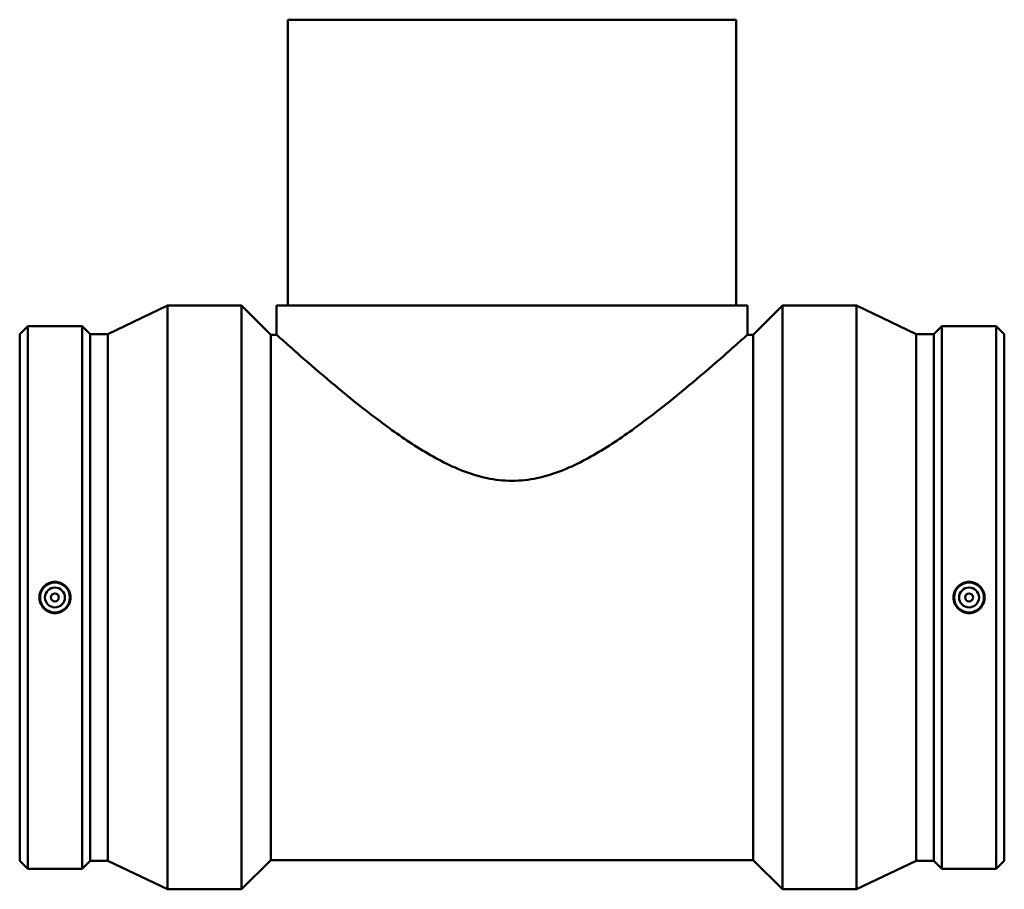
# Model space of a CAD drawing. Header units: millimetres. Extents: x -296 to 1731, y -1152 to 1284.
# Tile 2 of 8: x 326 to 820, y -626 to -190. Entities that reach past the tile are written whole.
import ezdxf

# ---------------------------------------------------------------- set-up
doc = ezdxf.new("R2010")
doc.units = ezdxf.units.MM
doc.layers.add('Visible (ISO)', color=7, linetype='Continuous', lineweight=50)

msp = doc.modelspace()

# ---------------------------------------------------------------- linework, layer by layer
at = {"layer": 'Visible (ISO)'}
for p, q in [((685.531, -189.893), (460.531, -189.893)), ((460.531, -189.893), (460.531, -333.393)), ((685.531, -189.893), (685.531, -333.393)), ((370.256, -347.735), (400.131, -333.393)), ((400.131, -626.393), (400.131, -333.393)), ((400.131, -333.393), (437.351, -333.393)), ((437.351, -626.393), (437.351, -333.393)), ((452.001, -348.043), (437.351, -333.393)), ((454.906, -333.393), (691.156, -333.393)), ((454.906, -333.393), (454.906, -348.043)), ((691.156, -333.393), (691.156, -348.043)), ((694.061, -348.043), (708.711, -333.393)), ((708.711, -626.393), (708.711, -333.393)), ((708.711, -333.393), (745.931, -333.393)), ((745.931, -626.393), (745.931, -333.393)), ((775.806, -347.735), (745.931, -333.393)), ((326.031, -347.735), (330.119, -343.648)), ((330.119, -616.138), (330.119, -343.648)), ((330.119, -343.648), (357.324, -343.648)), ((357.324, -616.138), (357.324, -343.648)), ((361.411, -347.735), (357.324, -343.648)), ((784.651, -347.735), (788.739, -343.648)), ((788.739, -616.138), (788.739, -343.648)), ((788.739, -343.648), (815.944, -343.648)), ((815.944, -616.138), (815.944, -343.648)), ((820.031, -347.735), (815.944, -343.648)), ((326.031, -612.051), (326.031, -347.735)), ((361.411, -612.051), (361.411, -347.735)), ((361.411, -347.735), (370.256, -347.735)), ((370.256, -612.051), (370.256, -347.735)), ((452.001, -611.743), (452.001, -348.043)), ((452.001, -348.043), (454.906, -348.043)), ((691.156, -348.043), (694.061, -348.043)), ((694.061, -611.743), (694.061, -348.043)), ((775.806, -612.051), (775.806, -347.735)), ((775.806, -347.735), (784.651, -347.735)), ((784.651, -612.051), (784.651, -347.735)), ((820.031, -612.051), (820.031, -347.735)), ((326.031, -612.051), (330.119, -616.138)), ((361.411, -612.051), (357.324, -616.138)), ((361.411, -612.051), (370.256, -612.051)), ((370.256, -612.051), (400.131, -626.393)), ((452.001, -611.743), (437.351, -626.393)), ((452.001, -611.743), (694.061, -611.743)), ((694.061, -611.743), (708.711, -626.393)), ((775.806, -612.051), (745.931, -626.393)), ((775.806, -612.051), (784.651, -612.051)), ((784.651, -612.051), (788.739, -616.138)), ((820.031, -612.051), (815.944, -616.138)), ((330.119, -616.138), (357.324, -616.138)), ((788.739, -616.138), (815.944, -616.138)), ((400.131, -626.393), (437.351, -626.393)), ((708.711, -626.393), (745.931, -626.393))]:
    msp.add_line(p, q, dxfattribs=at)
for centre, radius in [((343.721, -479.893), 7.5), ((802.341, -479.893), 7.5), ((343.721, -479.893), 5), ((343.721, -479.893), 2), ((802.341, -479.893), 5), ((802.341, -479.893), 2)]:
    msp.add_circle(centre, radius, dxfattribs=at)
for points, knots in [([(691.156, -348.043), (691.156, -348.043), (690.339, -348.776), (687.083, -351.682), (684.644, -353.853), (678.421, -359.329), (674.63, -362.639), (666.134, -369.92), (661.428, -373.888), (651.325, -382.16), (645.508, -386.798), (632.997, -396.17), (626.307, -400.907), (615.784, -407.428), (612.198, -409.501), (604.867, -413.301), (601.122, -415.029), (593.45, -417.964), (589.524, -419.17), (581.452, -420.849), (577.307, -421.319), (568.756, -421.319), (564.61, -420.849), (556.539, -419.17), (552.613, -417.964), (544.941, -415.029), (541.196, -413.301), (533.865, -409.501), (530.278, -407.428), (519.756, -400.907), (513.066, -396.17), (500.554, -386.798), (494.737, -382.16), (484.634, -373.888), (479.929, -369.92), (471.432, -362.639), (467.642, -359.329), (461.418, -353.853), (458.98, -351.682), (455.723, -348.776), (454.906, -348.043), (454.906, -348.043)], [19.8111463, 19.8111463, 19.8111463, 19.8111463, 22.1985535, 22.1985535, 24.5859608, 24.5859608, 26.9733681, 26.9733681, 29.3607754, 29.3607754, 31.9261547, 31.9261547, 34.4915339, 34.4915339, 35.7742236, 35.7742236, 37.0569132, 37.0569132, 38.3396029, 38.3396029, 39.6222925, 39.6222925, 40.9049821, 40.9049821, 42.1876718, 42.1876718, 43.4703614, 43.4703614, 44.7530511, 44.7530511, 47.3184303, 47.3184303, 49.8838096, 49.8838096, 52.2712169, 52.2712169, 54.6586242, 54.6586242, 57.0460315, 57.0460315, 59.4334388, 59.4334388, 59.4334388, 59.4334388]), ([(343.721, -472.045), (344.706, -472.045), (345.756, -472.242), (347.686, -473.045), (348.566, -473.65), (349.955, -475.045), (350.557, -475.927), (351.354, -477.859), (351.55, -478.909), (351.55, -480.877), (351.354, -481.927), (350.557, -483.859), (349.955, -484.741), (348.566, -486.136), (347.686, -486.741), (345.756, -487.544), (344.706, -487.741), (342.736, -487.741), (341.687, -487.544), (339.756, -486.741), (338.876, -486.136), (337.487, -484.741), (336.886, -483.859), (336.089, -481.927), (335.893, -480.877), (335.893, -478.909), (336.089, -477.859), (336.886, -475.927), (337.487, -475.045), (338.876, -473.65), (339.756, -473.045), (341.687, -472.242), (342.736, -472.045), (343.721, -472.045)], [0, 0, 0, 0, 0.2954182, 0.2954182, 0.5908365, 0.5908365, 0.8860843, 0.8860843, 1.1813321, 1.1813321, 1.4765799, 1.4765799, 1.7718277, 1.7718277, 2.0672459, 2.0672459, 2.3626641, 2.3626641, 2.6580823, 2.6580823, 2.9535006, 2.9535006, 3.2487484, 3.2487484, 3.5439962, 3.5439962, 3.839244, 3.839244, 4.1344918, 4.1344918, 4.42991, 4.42991, 4.7253282, 4.7253282, 4.7253282, 4.7253282]), ([(802.341, -487.741), (801.356, -487.741), (800.307, -487.544), (798.376, -486.741), (797.496, -486.136), (796.107, -484.741), (795.506, -483.859), (794.709, -481.927), (794.513, -480.877), (794.513, -478.909), (794.709, -477.859), (795.506, -475.927), (796.107, -475.045), (797.496, -473.65), (798.376, -473.045), (800.307, -472.242), (801.356, -472.045), (803.326, -472.045), (804.376, -472.242), (806.306, -473.045), (807.186, -473.65), (808.575, -475.045), (809.177, -475.927), (809.974, -477.859), (810.17, -478.909), (810.17, -480.877), (809.974, -481.927), (809.177, -483.859), (808.575, -484.741), (807.186, -486.136), (806.306, -486.741), (804.376, -487.544), (803.326, -487.741), (802.341, -487.741)], [0, 0, 0, 0, 0.2954182, 0.2954182, 0.5908365, 0.5908365, 0.8860843, 0.8860843, 1.1813321, 1.1813321, 1.4765799, 1.4765799, 1.7718277, 1.7718277, 2.0672459, 2.0672459, 2.3626641, 2.3626641, 2.6580823, 2.6580823, 2.9535006, 2.9535006, 3.2487484, 3.2487484, 3.5439962, 3.5439962, 3.839244, 3.839244, 4.1344918, 4.1344918, 4.42991, 4.42991, 4.7253282, 4.7253282, 4.7253282, 4.7253282])]:
    msp.add_open_spline(points, degree=3, knots=knots, dxfattribs=at)

doc.saveas('drawing.dxf')
